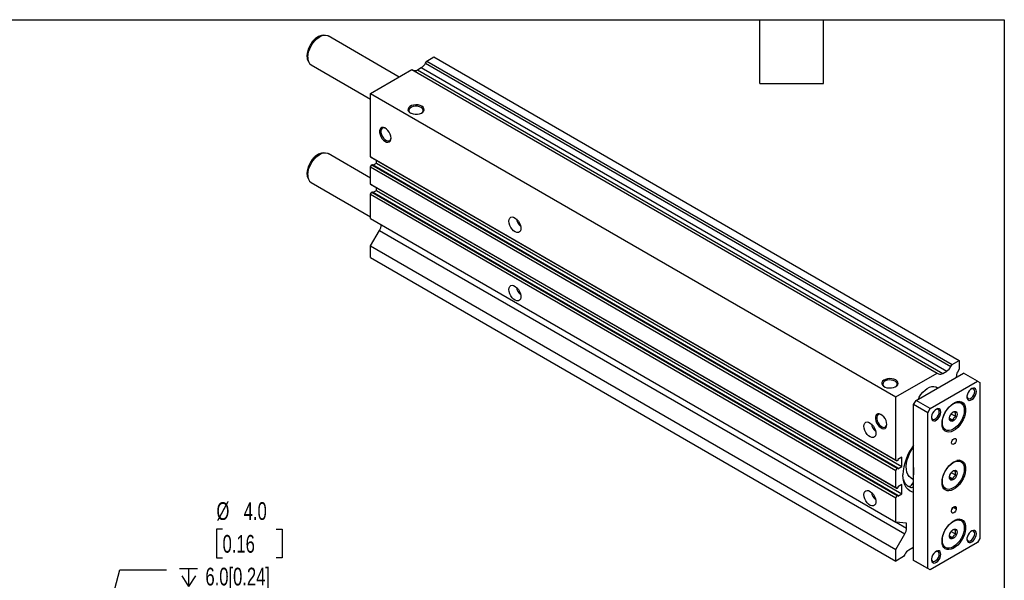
# Model space of a CAD drawing. Header units: millimetres. Extents: x 32 to 1365, y 32 to 1048.
# Tile 5 of 5: x 777 to 1365, y 713 to 1048. Entities that reach past the tile are written whole.
import ezdxf

# ---------------------------------------------------------------- set-up
doc = ezdxf.new("R2010")
doc.units = ezdxf.units.MM
doc.header["$LTSCALE"] = 5
doc.linetypes.add('SLD-Solid', pattern=[0])
doc.layers.add('DIMENSIONS', color=140, linetype='SLD-Solid', lineweight=25)
doc.layers.add('TEXT', color=140, linetype='SLD-Solid', lineweight=25)
doc.styles.add('SLDTEXTSTYLE0', font='TXT', dxfattribs={"width": 0.7})
doc.dimstyles.new('SLDDIMSTYLE4', dxfattribs={"dimtxt": 10.790039, "dimasz": 16.51, "dimexe": 0, "dimexo": 0.0625, "dimgap": 2.69751, "dimtad": 0, "dimtih": 1, "dimtoh": 1, "dimrnd": 1e-09, "dimzin": 4, "dimdsep": 46, "dimtxsty": 'SLDTEXTSTYLE0', "dimsah": 1, "dimcen": 0, "dimadec": 0, "dimazin": 1, "dimtfac": 1, "dimtofl": 0, "dimtmove": 0, "dimatfit": 3, "dimfxl": 0, "dimfrac": 2, "dimtolj": 1, "dimtzin": 12, "dimarcsym": 0})

# ---------------------------------------------------------------- blocks, each defined once
blk = doc.blocks.new('SW_SYMBOL_HOLE_DEPTH')
at = {"layer": 'DIMENSIONS', "color": 0}
for p, q in [((0, 4375), (4000, 4375)), ((500, 2775), (2000, 375)), ((2000, 4375), (2000, 375)), ((3500, 2775), (2000, 375))]:
    blk.add_line(p, q, dxfattribs=at)
blk = doc.blocks.new('_D_12')
at = {"layer": 'DIMENSIONS'}
for p, q in [((898.1, 743.53), (894.48, 743.53)), ((894.48, 743.53), (894.48, 726.38)), ((930.16, 743.53), (933.79, 743.53)), ((933.79, 743.53), (933.79, 726.38)), ((894.48, 726.38), (898.1, 726.38)), ((933.79, 726.38), (930.16, 726.38)), ((806.56, 606.76), (836.71, 719.29)), ((836.71, 719.29), (864.49, 719.29))]:
    blk.add_line(p, q, dxfattribs=at)
blk.add_solid([(806.56, 606.76), (813.29, 622.05), (808.38, 623.36)], dxfattribs=at)
at = {"layer": 'DIMENSIONS', "xscale": 0.002688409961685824, "yscale": 0.002688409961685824, "zscale": 0.002688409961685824}
blk.add_blockref('SW_SYMBOL_HOLE_DEPTH', (872.43, 708.25), dxfattribs=at)
at = {"layer": 'DIMENSIONS', "char_height": 10.583, "attachment_point": 1, "style": 'SLDTEXTSTYLE0'}
for s, insert in [('%%c', (894.44, 759.59)), ('4.0', (910.73, 759.59)), ('0.16', (898.1, 740.02)), ('6.0[0.24]', (887.86, 720.46)), ('H7', (904.34, 703.31))]:
    blk.add_mtext(s, dxfattribs=dict(at, insert=insert))

msp = doc.modelspace()

# ---------------------------------------------------------------- linework, layer by layer
for p, q in [((958.622, 1038.475), (957.556, 1038.329)), ((1003.575, 1013.53), (961.099, 1038.051)), ((949.087, 1023.659), (948.887, 1024.252)), ((1020.093, 1023.065), (1024.336, 1025.514)), ((1024.336, 1025.514), (1338.291, 844.272)), ((949.087, 1023.659), (949.494, 1022.663)), ((951.1, 1020.73), (986.505, 1000.291)), ((986.505, 1003.676), (1011.254, 1017.963)), ((1011.254, 1017.963), (1325.21, 836.72)), ((1014.486, 1017.787), (1016.861, 1019.158)), ((1016.861, 1019.158), (1330.816, 837.915)), ((1019.361, 1021.797), (1020.093, 1023.065)), ((1019.361, 1021.797), (1333.316, 840.554)), ((1020.093, 1023.065), (1334.048, 841.823)), ((1014.486, 1017.787), (1328.442, 836.545)), ((986.505, 965.853), (986.505, 1003.676)), ((986.505, 1003.676), (1300.461, 822.433)), ((958.622, 968.252), (957.556, 968.107)), ((986.505, 953.162), (961.099, 967.828)), ((986.505, 965.853), (1300.461, 784.611)), ((987.213, 965.445), (986.505, 965.853)), ((987.213, 965.445), (1301.168, 784.202)), ((986.505, 959.852), (987.213, 961.077)), ((986.505, 959.852), (1300.461, 778.609)), ((986.505, 949.514), (986.505, 959.852)), ((987.213, 961.077), (987.672, 961.342)), ((987.213, 961.077), (1301.168, 779.834)), ((987.672, 961.342), (1301.628, 780.099)), ((988.188, 961.044), (990.041, 962.113)), ((990.041, 962.113), (990.041, 963.812)), ((990.041, 962.113), (1303.996, 780.871)), ((949.087, 953.436), (948.887, 954.029)), ((949.087, 953.436), (949.494, 952.44)), ((951.1, 950.507), (986.505, 930.068)), ((986.505, 949.514), (1300.461, 768.272)), ((987.213, 949.106), (986.505, 949.514)), ((987.213, 949.106), (1301.168, 767.863)), ((990.041, 945.783), (990.041, 947.473)), ((986.505, 943.513), (987.213, 944.738)), ((986.505, 943.513), (1300.461, 762.27)), ((986.505, 928.962), (986.505, 943.513)), ((987.213, 944.738), (987.672, 945.003)), ((987.213, 944.738), (1301.168, 763.495)), ((987.672, 945.003), (1301.628, 763.76)), ((988.181, 944.709), (990.041, 945.783)), ((990.041, 945.783), (1303.996, 764.54)), ((986.505, 928.962), (1300.461, 747.719)), ((986.505, 912.631), (991.834, 921.86)), ((991.834, 921.86), (1305.789, 740.618)), ((986.505, 912.631), (1300.461, 731.389)), ((986.505, 905.691), (986.505, 912.631)), ((986.505, 905.691), (1300.461, 724.448)), ((1333.316, 840.554), (1334.048, 841.823)), ((1334.048, 841.823), (1338.291, 844.272)), ((1338.291, 844.272), (1338.291, 838.964)), ((1300.461, 822.433), (1325.21, 836.72)), ((1312.482, 820.392), (1340.766, 836.72)), ((1325.21, 836.72), (1325.942, 836.297)), ((1328.442, 836.545), (1330.816, 837.915)), ((1338.291, 838.964), (1337.256, 837.171)), ((1349.251, 831.822), (1340.766, 836.72)), ((1320.967, 815.493), (1349.251, 831.822)), ((1336.523, 834.555), (1336.523, 834.271)), ((1349.251, 831.822), (1350.665, 831.005)), ((1350.665, 831.005), (1350.665, 737.919)), ((1325.309, 827.797), (1324.552, 828.234)), ((1300.461, 784.611), (1300.461, 822.433)), ((1311.067, 817.942), (1312.482, 820.392)), ((1319.553, 813.044), (1311.067, 817.942)), ((1311.067, 724.857), (1311.067, 817.942)), ((1320.967, 815.493), (1312.482, 820.392)), ((1339.328, 819.126), (1338.297, 819.722)), ((1319.553, 813.044), (1320.967, 815.493)), ((1319.553, 719.958), (1319.553, 813.044)), ((1333.547, 812.357), (1336.266, 810.787)), ((1332.47, 809.759), (1334.499, 808.588)), ((1328.798, 803.267), (1329.829, 802.671)), ((1301.168, 784.202), (1300.461, 784.611)), ((1301.628, 784.468), (1301.168, 784.202)), ((1303.996, 786.423), (1301.628, 785.056)), ((1301.628, 785.056), (1301.628, 784.468)), ((1303.996, 780.871), (1303.996, 786.423)), ((1339.328, 784.015), (1338.297, 784.61)), ((1300.461, 778.609), (1301.168, 779.834)), ((1300.461, 768.272), (1300.461, 778.609)), ((1301.168, 779.834), (1301.628, 780.099)), ((1301.628, 779.503), (1303.996, 780.871)), ((1301.628, 780.099), (1301.628, 779.503)), ((1333.547, 777.246), (1336.266, 775.676)), ((1309.548, 774.072), (1311.067, 773.195)), ((1332.47, 774.648), (1334.499, 773.477)), ((1301.168, 767.863), (1300.461, 768.272)), ((1301.628, 768.129), (1301.168, 767.863)), ((1303.996, 770.092), (1301.628, 768.725)), ((1301.628, 768.725), (1301.628, 768.129)), ((1303.996, 764.54), (1303.996, 770.092)), ((1308.119, 769.062), (1307.597, 769.264)), ((1308.119, 769.062), (1309.356, 768.347)), ((1310.232, 770.401), (1311.067, 769.919)), ((1328.798, 768.155), (1329.829, 767.56)), ((1300.461, 762.27), (1301.168, 763.495)), ((1300.461, 747.719), (1300.461, 762.27)), ((1301.168, 763.495), (1301.628, 763.76)), ((1301.628, 763.172), (1303.996, 764.54)), ((1301.628, 763.76), (1301.628, 763.172)), ((1333.695, 754.047), (1333.695, 754.456)), ((1334.791, 756.68), (1336.523, 755.68)), ((1335.109, 756.905), (1336.523, 756.089)), ((1336.523, 756.089), (1336.523, 755.68)), ((1306.825, 747.15), (1300.461, 747.719)), ((1300.577, 747.709), (1306.825, 744.102)), ((1339.328, 748.904), (1338.297, 749.499)), ((1306.825, 744.102), (1306.825, 747.15)), ((1333.547, 742.134), (1336.266, 740.565)), ((1300.461, 731.389), (1305.789, 740.618)), ((1332.47, 739.536), (1334.499, 738.366)), ((1350.665, 737.919), (1349.251, 735.47)), ((1300.461, 724.448), (1300.461, 731.389)), ((1310.664, 732.379), (1308.289, 731.009)), ((1349.251, 735.47), (1320.967, 719.142)), ((1328.798, 733.044), (1329.829, 732.449)), ((1305.057, 727.101), (1300.461, 724.448)), ((1305.789, 728.37), (1305.057, 727.101)), ((1319.553, 719.958), (1311.067, 724.857)), ((1312.482, 724.04), (1311.067, 724.857)), ((1320.967, 719.142), (1312.482, 724.04)), ((1320.967, 719.142), (1319.553, 719.958))]:
    msp.add_line(p, q)
at = {"flags": 128}
for points in [[(948.655, 1026.113), (948.781, 1027.664), (949.155, 1029.301), (949.761, 1030.96), (950.577, 1032.579), (951.571, 1034.096), (952.705, 1035.45), (953.936, 1036.592), (955.216, 1037.477), (956.496, 1038.07), (957.556, 1038.329)], [(949.029, 1025.308), (949.157, 1026.927), (949.535, 1028.635), (950.151, 1030.371), (950.982, 1032.071), (951.998, 1033.674), (953.162, 1035.122), (954.433, 1036.363), (955.763, 1037.352), (957.106, 1038.053), (958.413, 1038.442), (959.635, 1038.503), (960.73, 1038.234), (961.099, 1038.051)], [(948.887, 1024.252), (948.781, 1024.708), (948.655, 1026.113)], [(1017.168, 996.068), (1016.113, 996.53), (1014.881, 996.811), (1013.563, 996.889), (1012.258, 996.759), (1011.061, 996.431), (1010.063, 995.928), (1009.337, 995.289), (1008.936, 994.56), (1008.891, 993.796), (1009.204, 993.053), (1009.853, 992.386), (1010.79, 991.845), (1011.945, 991.471), (1013.232, 991.29), (1014.556, 991.316), (1015.818, 991.547), (1016.926, 991.966), (1017.796, 992.543), (1018.365, 993.233), (1018.59, 993.987), (1018.455, 994.748), (1017.969, 995.459), (1017.168, 996.068)], [(1016.758, 995.357), (1015.73, 995.794), (1014.525, 996.038), (1013.25, 996.065), (1012.016, 995.875), (1010.935, 995.482), (1010.103, 994.924), (1009.592, 994.248), (1009.449, 993.516), (1009.686, 992.792), (1010.283, 992.14), (1010.508, 991.979)], [(1016.95, 991.979), (1016.975, 991.996), (1017.655, 992.62), (1017.985, 993.332), (1017.937, 994.068), (1017.516, 994.764), (1016.758, 995.357)], [(998.784, 976.991), (998.656, 978.136), (998.283, 979.343), (997.692, 980.523), (996.927, 981.589), (996.044, 982.461), (995.11, 983.074), (994.193, 983.383), (993.361, 983.366), (992.676, 983.023), (992.19, 982.379), (991.937, 981.484), (991.937, 980.402), (992.19, 979.215), (992.676, 978.01), (993.361, 976.876), (994.193, 975.899), (995.11, 975.149), (996.044, 974.684), (996.927, 974.536), (997.692, 974.718), (998.283, 975.216), (998.656, 975.993), (998.784, 976.991)], [(995.557, 982.817), (995.081, 983.012), (994.241, 983.116), (993.535, 982.874), (993.026, 982.306), (992.76, 981.463), (992.76, 980.421), (993.026, 979.271), (993.535, 978.116), (994.241, 977.059), (995.081, 976.193), (995.981, 975.595), (996.862, 975.319), (997.643, 975.389), (998.257, 975.799), (998.649, 976.512), (998.777, 977.239)], [(948.655, 955.89), (948.781, 957.441), (949.155, 959.078), (949.761, 960.738), (950.577, 962.357), (951.571, 963.873), (952.705, 965.228), (953.936, 966.37), (955.216, 967.254), (956.496, 967.847), (957.556, 968.107)], [(949.029, 955.086), (949.157, 956.705), (949.535, 958.413), (950.151, 960.148), (950.982, 961.848), (951.998, 963.451), (953.162, 964.899), (954.433, 966.141), (955.763, 967.13), (957.106, 967.831), (958.413, 968.219), (959.635, 968.28), (960.73, 968.012), (961.099, 967.828)], [(948.887, 954.029), (948.781, 954.485), (948.655, 955.89)], [(1069.166, 927.378), (1069.3, 928.424), (1069.691, 929.238), (1070.311, 929.76), (1071.113, 929.951), (1072.039, 929.797), (1073.019, 929.308), (1073.98, 928.523), (1074.852, 927.497), (1075.57, 926.309), (1076.08, 925.045), (1076.345, 923.8), (1076.345, 922.666), (1076.08, 921.727), (1075.57, 921.053), (1074.852, 920.693), (1073.98, 920.675), (1073.019, 920.999), (1072.039, 921.642), (1071.113, 922.556), (1070.311, 923.673), (1069.691, 924.911), (1069.3, 926.177), (1069.166, 927.378)], [(1069.166, 886.551), (1069.3, 887.597), (1069.691, 888.411), (1070.311, 888.933), (1071.113, 889.124), (1072.039, 888.97), (1073.019, 888.481), (1073.98, 887.695), (1074.852, 886.67), (1075.57, 885.482), (1076.08, 884.218), (1076.345, 882.973), (1076.345, 881.839), (1076.08, 880.9), (1075.57, 880.226), (1074.852, 879.866), (1073.98, 879.848), (1073.019, 880.172), (1072.039, 880.815), (1071.113, 881.729), (1070.311, 882.846), (1069.691, 884.084), (1069.3, 885.35), (1069.166, 886.551)], [(1300.365, 832.583), (1299.309, 833.045), (1298.077, 833.325), (1296.759, 833.403), (1295.454, 833.273), (1294.258, 832.945), (1293.259, 832.442), (1292.533, 831.803), (1292.132, 831.074), (1292.087, 830.31), (1292.4, 829.567), (1293.05, 828.9), (1293.986, 828.36), (1295.141, 827.985), (1296.428, 827.804), (1297.752, 827.83), (1299.014, 828.061), (1300.122, 828.481), (1300.993, 829.057), (1301.561, 829.748), (1301.786, 830.501), (1301.651, 831.262), (1301.165, 831.973), (1300.365, 832.583)], [(1299.954, 831.871), (1298.927, 832.309), (1297.722, 832.552), (1296.446, 832.58), (1295.213, 832.389), (1294.132, 831.997), (1293.299, 831.438), (1292.788, 830.763), (1292.645, 830.03), (1292.883, 829.306), (1293.479, 828.654), (1293.704, 828.493)], [(1300.147, 828.493), (1300.172, 828.51), (1300.851, 829.134), (1301.181, 829.846), (1301.134, 830.582), (1300.712, 831.278), (1299.954, 831.871)], [(1313.897, 821.209), (1314.435, 822.254), (1315.451, 823.857), (1316.615, 825.305), (1317.886, 826.546), (1319.216, 827.535), (1320.559, 828.237), (1321.865, 828.625), (1323.088, 828.686), (1324.183, 828.417), (1324.552, 828.234)], [(1342.898, 822.727), (1342.919, 822.556), (1343.171, 821.856), (1343.646, 821.425), (1344.293, 821.311), (1345.043, 821.524), (1345.814, 822.043), (1346.523, 822.811), (1347.092, 823.745), (1347.46, 824.743), (1347.587, 825.698)], [(1348.544, 825.698), (1348.418, 826.588), (1348.053, 827.254), (1347.479, 827.636), (1346.749, 827.702), (1345.927, 827.444), (1345.086, 826.886), (1344.301, 826.077), (1343.642, 825.089), (1343.167, 824.011), (1342.919, 822.937), (1342.919, 821.963), (1343.167, 821.176), (1343.642, 820.646), (1344.301, 820.42), (1345.086, 820.517), (1345.927, 820.93), (1346.749, 821.621), (1347.479, 822.529), (1348.053, 823.574), (1348.418, 824.662), (1348.544, 825.698)], [(1347.587, 825.698), (1347.46, 826.505), (1347.092, 827.078), (1346.523, 827.355), (1345.814, 827.305), (1345.465, 827.173)], [(1328.038, 806.511), (1328.166, 808.13), (1328.545, 809.838), (1329.161, 811.573), (1329.992, 813.273), (1331.007, 814.876), (1332.172, 816.325), (1333.442, 817.566), (1334.773, 818.555), (1336.115, 819.256), (1337.422, 819.644), (1338.645, 819.705), (1339.74, 819.437), (1340.667, 818.849), (1341.394, 817.963), (1341.894, 816.81), (1342.148, 815.433), (1342.148, 813.88), (1341.894, 812.209), (1341.394, 810.479), (1340.667, 808.754), (1339.74, 807.095), (1338.645, 805.562), (1337.422, 804.212), (1336.115, 803.091), (1334.773, 802.242), (1333.442, 801.695), (1332.172, 801.47), (1331.007, 801.574), (1329.992, 802.004), (1329.161, 802.744), (1328.545, 803.768), (1328.166, 805.039), (1328.038, 806.511)], [(1328.215, 807.021), (1328.34, 808.567), (1328.713, 810.199), (1329.317, 811.854), (1330.131, 813.468), (1331.122, 814.979), (1332.253, 816.33), (1333.48, 817.468), (1334.756, 818.35), (1336.032, 818.941), (1337.259, 819.22), (1338.389, 819.175), (1339.381, 818.808), (1340.194, 818.133), (1340.798, 817.176), (1341.171, 815.974), (1341.296, 814.573), (1341.171, 813.027), (1340.798, 811.395), (1340.194, 809.74), (1339.381, 808.126), (1338.389, 806.615), (1337.259, 805.264), (1336.032, 804.126), (1334.756, 803.244), (1333.48, 802.652), (1332.253, 802.374), (1331.122, 802.419), (1330.131, 802.786), (1329.317, 803.461), (1328.713, 804.418), (1328.34, 805.62), (1328.215, 807.021)], [(1295.061, 805.953), (1294.934, 807.098), (1294.561, 808.306), (1293.97, 809.486), (1293.204, 810.551), (1292.322, 811.423), (1291.387, 812.036), (1290.47, 812.346), (1289.639, 812.328), (1288.954, 811.985), (1288.467, 811.342), (1288.215, 810.446), (1288.215, 809.365), (1288.467, 808.177), (1288.954, 806.972), (1289.639, 805.839), (1290.47, 804.861), (1291.387, 804.112), (1292.322, 803.646), (1293.204, 803.499), (1293.97, 803.681), (1294.561, 804.178), (1294.934, 804.955), (1295.061, 805.953)], [(1291.834, 811.78), (1291.359, 811.974), (1290.519, 812.079), (1289.813, 811.836), (1289.304, 811.268), (1289.038, 810.426), (1289.038, 809.383), (1289.304, 808.234), (1289.813, 807.079), (1290.519, 806.021), (1291.359, 805.155), (1292.259, 804.558), (1293.139, 804.281), (1293.921, 804.351), (1294.535, 804.761), (1294.927, 805.474), (1295.055, 806.202)], [(1321.685, 810.481), (1321.706, 810.31), (1321.957, 809.61), (1322.432, 809.179), (1323.08, 809.065), (1323.83, 809.278), (1324.601, 809.797), (1325.309, 810.565), (1325.879, 811.499), (1326.247, 812.497), (1326.374, 813.451)], [(1327.331, 813.451), (1327.205, 814.342), (1326.839, 815.008), (1326.266, 815.39), (1325.536, 815.456), (1324.714, 815.198), (1323.873, 814.64), (1323.088, 813.831), (1322.429, 812.843), (1321.954, 811.765), (1321.706, 810.691), (1321.706, 809.717), (1321.954, 808.93), (1322.429, 808.4), (1323.088, 808.174), (1323.873, 808.271), (1324.714, 808.684), (1325.536, 809.375), (1326.266, 810.283), (1326.839, 811.328), (1327.205, 812.416), (1327.331, 813.451)], [(1326.374, 813.451), (1326.247, 814.259), (1325.879, 814.832), (1325.309, 815.109), (1324.601, 815.059), (1324.252, 814.927)], [(1337.054, 812.124), (1336.929, 811.19), (1336.569, 810.214), (1336.012, 809.301), (1335.32, 808.55), (1334.566, 808.043), (1333.832, 807.834), (1333.199, 807.946), (1332.734, 808.367), (1332.489, 809.052), (1332.489, 809.925), (1332.734, 810.893), (1333.199, 811.851), (1333.832, 812.694), (1334.566, 813.332), (1335.32, 813.695), (1336.012, 813.744), (1336.569, 813.474), (1336.929, 812.913), (1337.054, 812.124)], [(1281.298, 804.916), (1281.432, 805.963), (1281.823, 806.777), (1282.443, 807.299), (1283.245, 807.49), (1284.171, 807.335), (1285.151, 806.847), (1286.112, 806.061), (1286.984, 805.036), (1287.702, 803.848), (1288.212, 802.584), (1288.477, 801.339), (1288.477, 800.205), (1288.212, 799.266), (1287.702, 798.592), (1286.984, 798.232), (1286.112, 798.213), (1285.151, 798.538), (1284.171, 799.181), (1283.245, 800.095), (1282.443, 801.212), (1281.823, 802.45), (1281.432, 803.716), (1281.298, 804.916)], [(1333.695, 795.079), (1333.803, 795.766), (1334.109, 796.473), (1334.568, 797.091), (1335.109, 797.528), (1335.65, 797.716), (1336.109, 797.627), (1336.416, 797.274), (1336.523, 796.711), (1336.416, 796.024), (1336.109, 795.318), (1335.65, 794.699), (1335.109, 794.262), (1334.568, 794.074), (1334.109, 794.163), (1333.803, 794.516), (1333.695, 795.079)], [(1309.548, 774.072), (1309.408, 774.156), (1308.4, 775), (1307.604, 776.133), (1307.039, 777.527), (1306.72, 779.146), (1306.656, 780.947), (1306.848, 782.884), (1307.291, 784.907), (1307.974, 786.963), (1308.879, 789), (1309.983, 790.964), (1311.067, 792.554)], [(1328.038, 771.4), (1328.166, 773.019), (1328.545, 774.727), (1329.161, 776.462), (1329.992, 778.162), (1331.007, 779.765), (1332.172, 781.213), (1333.442, 782.454), (1334.773, 783.443), (1336.115, 784.145), (1337.422, 784.533), (1338.645, 784.594), (1339.74, 784.326), (1340.667, 783.738), (1341.394, 782.851), (1341.894, 781.699), (1342.148, 780.321), (1342.148, 778.769), (1341.894, 777.098), (1341.394, 775.368), (1340.667, 773.643), (1339.74, 771.984), (1338.645, 770.451), (1337.422, 769.1), (1336.115, 767.98), (1334.773, 767.131), (1333.442, 766.584), (1332.172, 766.358), (1331.007, 766.462), (1329.992, 766.892), (1329.161, 767.633), (1328.545, 768.657), (1328.166, 769.928), (1328.038, 771.4)], [(1328.215, 771.91), (1328.34, 773.456), (1328.713, 775.088), (1329.317, 776.742), (1330.131, 778.356), (1331.122, 779.868), (1332.253, 781.219), (1333.48, 782.357), (1334.756, 783.239), (1336.032, 783.83), (1337.259, 784.109), (1338.389, 784.064), (1339.381, 783.696), (1340.194, 783.021), (1340.798, 782.065), (1341.171, 780.863), (1341.296, 779.462), (1341.171, 777.915), (1340.798, 776.284), (1340.194, 774.629), (1339.381, 773.015), (1338.389, 771.503), (1337.259, 770.153), (1336.032, 769.014), (1334.756, 768.133), (1333.48, 767.541), (1332.253, 767.263), (1331.122, 767.308), (1330.131, 767.675), (1329.317, 768.35), (1328.713, 769.307), (1328.34, 770.509), (1328.215, 771.91)], [(1337.054, 777.012), (1336.929, 776.079), (1336.569, 775.103), (1336.012, 774.19), (1335.32, 773.439), (1334.566, 772.931), (1333.832, 772.722), (1333.199, 772.835), (1332.734, 773.256), (1332.489, 773.94), (1332.489, 774.814), (1332.734, 775.782), (1333.199, 776.74), (1333.832, 777.583), (1334.566, 778.221), (1335.32, 778.584), (1336.012, 778.633), (1336.569, 778.363), (1336.929, 777.802), (1337.054, 777.012)], [(1311.067, 765.492), (1310.513, 765.64), (1309.053, 766.276), (1307.772, 767.223), (1306.693, 768.465), (1305.834, 769.98), (1305.209, 771.744), (1304.831, 773.725), (1304.703, 775.89)], [(1310.232, 770.401), (1310.752, 771.126), (1311.067, 771.454)], [(1281.298, 764.089), (1281.432, 765.136), (1281.823, 765.95), (1282.443, 766.472), (1283.245, 766.663), (1284.171, 766.508), (1285.151, 766.02), (1286.112, 765.234), (1286.984, 764.209), (1287.702, 763.021), (1288.212, 761.757), (1288.477, 760.512), (1288.477, 759.378), (1288.212, 758.439), (1287.702, 757.765), (1286.984, 757.405), (1286.112, 757.386), (1285.151, 757.711), (1284.171, 758.354), (1283.245, 759.268), (1282.443, 760.385), (1281.823, 761.623), (1281.432, 762.889), (1281.298, 764.089)], [(1333.695, 754.456), (1333.803, 755.143), (1334.109, 755.85), (1334.568, 756.469), (1335.109, 756.905), (1335.65, 757.093), (1336.109, 757.004), (1336.416, 756.651), (1336.523, 756.089)], [(1336.523, 755.68), (1336.416, 754.993), (1336.109, 754.286), (1335.65, 753.668), (1335.109, 753.231), (1334.568, 753.043), (1334.109, 753.132), (1333.803, 753.485), (1333.695, 754.047)], [(1334.245, 756.066), (1333.988, 755.511), (1333.852, 755.295)], [(1328.038, 736.288), (1328.166, 737.907), (1328.545, 739.615), (1329.161, 741.351), (1329.992, 743.051), (1331.007, 744.654), (1332.172, 746.102), (1333.442, 747.343), (1334.773, 748.332), (1336.115, 749.034), (1337.422, 749.422), (1338.645, 749.483), (1339.74, 749.214), (1340.667, 748.627), (1341.394, 747.74), (1341.894, 746.587), (1342.148, 745.21), (1342.148, 743.658), (1341.894, 741.987), (1341.394, 740.257), (1340.667, 738.531), (1339.74, 736.872), (1338.645, 735.34), (1337.422, 733.989), (1336.115, 732.869), (1334.773, 732.02), (1333.442, 731.473), (1332.172, 731.247), (1331.007, 731.351), (1329.992, 731.781), (1329.161, 732.522), (1328.545, 733.546), (1328.166, 734.817), (1328.038, 736.288)], [(1328.215, 736.799), (1328.34, 738.345), (1328.713, 739.976), (1329.317, 741.631), (1330.131, 743.245), (1331.122, 744.757), (1332.253, 746.107), (1333.48, 747.246), (1334.756, 748.127), (1336.032, 748.719), (1337.259, 748.997), (1338.389, 748.952), (1339.381, 748.585), (1340.194, 747.91), (1340.798, 746.953), (1341.171, 745.751), (1341.296, 744.35), (1341.171, 742.804), (1340.798, 741.172), (1340.194, 739.518), (1339.381, 737.904), (1338.389, 736.392), (1337.259, 735.041), (1336.032, 733.903), (1334.756, 733.021), (1333.48, 732.43), (1332.253, 732.151), (1331.122, 732.197), (1330.131, 732.564), (1329.317, 733.239), (1328.713, 734.196), (1328.34, 735.398), (1328.215, 736.799)], [(1337.054, 741.901), (1336.929, 740.968), (1336.569, 739.991), (1336.012, 739.078), (1335.32, 738.328), (1334.566, 737.82), (1333.832, 737.611), (1333.199, 737.723), (1332.734, 738.145), (1332.489, 738.829), (1332.489, 739.703), (1332.734, 740.671), (1333.199, 741.628), (1333.832, 742.472), (1334.566, 743.11), (1335.32, 743.473), (1336.012, 743.522), (1336.569, 743.251), (1336.929, 742.691), (1337.054, 741.901)], [(1348.544, 740.777), (1348.418, 741.667), (1348.053, 742.333), (1347.479, 742.716), (1346.749, 742.781), (1345.927, 742.524), (1345.086, 741.965), (1344.301, 741.157), (1343.642, 740.169), (1343.167, 739.091), (1342.919, 738.017), (1342.919, 737.043), (1343.167, 736.256), (1343.642, 735.726), (1344.301, 735.5), (1345.086, 735.597), (1345.927, 736.009), (1346.749, 736.701), (1347.479, 737.609), (1348.053, 738.654), (1348.418, 739.742), (1348.544, 740.777)], [(1347.587, 740.777), (1347.46, 741.585), (1347.092, 742.158), (1346.523, 742.435), (1345.814, 742.384), (1345.465, 742.253)], [(1342.898, 737.807), (1342.919, 737.636), (1343.171, 736.936), (1343.646, 736.505), (1344.293, 736.39), (1345.043, 736.604), (1345.814, 737.123), (1346.523, 737.891), (1347.092, 738.824), (1347.46, 739.823), (1347.587, 740.777)], [(1310.664, 732.379), (1311.01, 732.56), (1311.067, 732.586)], [(1327.331, 728.531), (1327.205, 729.421), (1326.839, 730.087), (1326.266, 730.47), (1325.536, 730.535), (1324.714, 730.277), (1323.873, 729.719), (1323.088, 728.911), (1322.429, 727.923), (1321.954, 726.844), (1321.706, 725.771), (1321.706, 724.797), (1321.954, 724.01), (1322.429, 723.48), (1323.088, 723.253), (1323.873, 723.351), (1324.714, 723.763), (1325.536, 724.455), (1326.266, 725.363), (1326.839, 726.408), (1327.205, 727.496), (1327.331, 728.531)], [(1326.374, 728.531), (1326.247, 729.339), (1325.879, 729.912), (1325.309, 730.188), (1324.601, 730.138), (1324.252, 730.007)], [(1321.685, 725.561), (1321.706, 725.39), (1321.957, 724.69), (1322.432, 724.259), (1323.08, 724.144), (1323.83, 724.358), (1324.601, 724.877), (1325.309, 725.645), (1325.879, 726.578), (1326.247, 727.577), (1326.374, 728.531)]]:
    msp.add_lwpolyline(points, dxfattribs=at)
for centre, radius, start, end in [((953.955, 1024.779), 4.955, 173.870882, 234.816937), ((1013.043, 1025.278), 7.213, 301.954672, 331.144391), ((1013.022, 1019.832), 2.515, 245.686048, 305.618173), ((953.955, 954.557), 4.955, 173.870882, 234.816937), ((985.66, 925.591), 7.214, 328.856272, 358.043501), ((1081.725, 930.464), 8.23, 191.533758, 228.460865), ((1081.725, 889.637), 8.23, 191.533758, 228.460865), ((1326.977, 838.589), 2.515, 245.686048, 305.618173), ((1326.999, 844.035), 7.213, 301.954672, 331.144391), ((1342.199, 834.377), 5.678, 150.519164, 178.197315), ((1337.537, 815.76), 3.813, 61.988399, 100.568998), ((1293.857, 808.003), 8.23, 191.533758, 228.460865), ((1331.772, 805.85), 3.725, 197.442438, 238.570932), ((1336.633, 774.453), 31.961, 143.118257, 177.424356), ((1337.537, 780.649), 3.813, 61.988399, 100.568998), ((1323.768, 778.135), 12.881, 170.388494, 189.611506), ((1312.045, 775.305), 7.459, 197.195655, 248.869986), ((1293.857, 767.176), 8.23, 191.533758, 228.460865), ((1308.238, 771.21), 2.152, 266.823993, 337.924053), ((1309.597, 770.087), 1.756, 262.127574, 326.861191), ((1331.772, 770.739), 3.725, 197.442438, 238.570932), ((1337.537, 745.537), 3.813, 61.988399, 100.568998), ((1299.615, 744.349), 7.214, 328.856272, 358.043501), ((1312.107, 724.889), 7.213, 121.954672, 151.144391), ((1331.772, 735.628), 3.725, 197.442438, 238.570932)]:
    msp.add_arc(centre, radius, start, end)
for points, knots in [([(957.528, 1038.305), (957.453, 1038.301), (956.965, 1038.273), (956.036, 1037.946), (954.765, 1037.321), (953.51, 1036.404), (952.323, 1035.262), (951.247, 1033.933), (950.317, 1032.466), (949.559, 1030.907), (949.004, 1029.304), (948.665, 1027.758), (948.624, 1026.792), (948.604, 1026.337)], [0, 0, 0, 0, 0.0170502, 0.1107921, 0.2085782, 0.3086845, 0.4091223, 0.5092178, 0.6090555, 0.7089259, 0.8091119, 0.9099547, 1, 1, 1, 1]), ([(948.604, 1026.337), (948.609, 1026.066), (948.623, 1025.37), (948.779, 1024.738), (948.875, 1024.352)], [0, 0, 0, 0, 0.3886094, 1, 1, 1, 1]), ([(957.528, 968.082), (957.453, 968.078), (956.965, 968.051), (956.036, 967.724), (954.765, 967.099), (953.51, 966.181), (952.323, 965.039), (951.247, 963.71), (950.317, 962.244), (949.559, 960.684), (949.004, 959.082), (948.665, 957.535), (948.624, 956.57), (948.604, 956.115)], [0, 0, 0, 0, 0.0170502, 0.1107921, 0.2085782, 0.3086845, 0.4091223, 0.5092178, 0.6090555, 0.7089259, 0.8091119, 0.9099547, 1, 1, 1, 1]), ([(948.604, 956.115), (948.609, 955.844), (948.623, 955.147), (948.779, 954.516), (948.875, 954.129)], [0, 0, 0, 0, 0.3886094, 1, 1, 1, 1]), ([(1336.266, 813.144), (1336.049, 813.203), (1335.84, 813.254), (1335.547, 813.316), (1335.454, 813.334), (1335.275, 813.363), (1335.19, 813.374), (1334.958, 813.395), (1334.833, 813.393), (1334.632, 813.363), (1334.557, 813.336), (1334.499, 813.302)], [0, 0, 0, 0, 0.25, 0.25, 0.375, 0.375, 0.5, 0.5, 0.75, 0.75, 1, 1, 1, 1]), ([(1336.266, 810.787), (1336.187, 811.017), (1336.119, 811.245), (1336.046, 811.579), (1336.027, 811.69), (1336, 811.908), (1335.993, 812.016), (1335.993, 812.325), (1336.02, 812.512), (1336.117, 812.854), (1336.186, 813.005), (1336.266, 813.144)], [0, 0, 0, 0, 0.25, 0.25, 0.375, 0.375, 0.5, 0.5, 0.75, 0.75, 1, 1, 1, 1]), ([(1332.507, 809.738), (1332.513, 809.635), (1332.53, 809.32), (1332.65, 808.977), (1332.731, 808.746)], [0, 0, 0, 0, 0.328668, 1, 1, 1, 1]), ([(1332.731, 808.746), (1332.789, 808.78), (1332.863, 808.806), (1333.01, 808.829), (1333.065, 808.833), (1333.19, 808.835), (1333.261, 808.832), (1333.492, 808.812), (1333.671, 808.783), (1334.068, 808.699), (1334.28, 808.647), (1334.499, 808.588)], [0, 0, 0, 0, 0.25, 0.25, 0.375, 0.375, 0.5, 0.5, 0.75, 0.75, 1, 1, 1, 1]), ([(1334.499, 808.588), (1334.557, 808.806), (1334.63, 809.021), (1334.777, 809.336), (1334.832, 809.439), (1334.958, 809.644), (1335.029, 809.745), (1335.26, 810.034), (1335.438, 810.207), (1335.835, 810.522), (1336.047, 810.661), (1336.266, 810.787)], [0, 0, 0, 0, 0.25, 0.25, 0.375, 0.375, 0.5, 0.5, 0.75, 0.75, 1, 1, 1, 1]), ([(1336.266, 778.033), (1336.049, 778.091), (1335.84, 778.143), (1335.547, 778.205), (1335.454, 778.223), (1335.275, 778.251), (1335.19, 778.263), (1334.958, 778.284), (1334.833, 778.282), (1334.632, 778.252), (1334.557, 778.225), (1334.499, 778.191)], [0, 0, 0, 0, 0.25, 0.25, 0.375, 0.375, 0.5, 0.5, 0.75, 0.75, 1, 1, 1, 1]), ([(1336.266, 775.676), (1336.187, 775.906), (1336.119, 776.134), (1336.046, 776.468), (1336.027, 776.578), (1336, 776.796), (1335.993, 776.905), (1335.993, 777.214), (1336.02, 777.401), (1336.117, 777.743), (1336.186, 777.894), (1336.266, 778.033)], [0, 0, 0, 0, 0.25, 0.25, 0.375, 0.375, 0.5, 0.5, 0.75, 0.75, 1, 1, 1, 1]), ([(1332.507, 774.627), (1332.513, 774.523), (1332.53, 774.209), (1332.65, 773.866), (1332.731, 773.635)], [0, 0, 0, 0, 0.328668, 1, 1, 1, 1]), ([(1332.731, 773.635), (1332.789, 773.669), (1332.863, 773.695), (1333.01, 773.717), (1333.065, 773.722), (1333.19, 773.724), (1333.261, 773.721), (1333.492, 773.7), (1333.671, 773.671), (1334.068, 773.588), (1334.28, 773.536), (1334.499, 773.477)], [0, 0, 0, 0, 0.25, 0.25, 0.375, 0.375, 0.5, 0.5, 0.75, 0.75, 1, 1, 1, 1]), ([(1334.499, 773.477), (1334.557, 773.695), (1334.63, 773.909), (1334.777, 774.224), (1334.832, 774.328), (1334.958, 774.533), (1335.029, 774.634), (1335.26, 774.922), (1335.438, 775.095), (1335.835, 775.411), (1336.047, 775.549), (1336.266, 775.676)], [0, 0, 0, 0, 0.25, 0.25, 0.375, 0.375, 0.5, 0.5, 0.75, 0.75, 1, 1, 1, 1]), ([(1336.266, 742.922), (1336.049, 742.98), (1335.84, 743.032), (1335.547, 743.093), (1335.454, 743.111), (1335.275, 743.14), (1335.19, 743.151), (1334.958, 743.172), (1334.833, 743.17), (1334.632, 743.141), (1334.557, 743.114), (1334.499, 743.08)], [0, 0, 0, 0, 0.25, 0.25, 0.375, 0.375, 0.5, 0.5, 0.75, 0.75, 1, 1, 1, 1]), ([(1336.266, 740.565), (1336.187, 740.795), (1336.119, 741.022), (1336.046, 741.357), (1336.027, 741.467), (1336, 741.685), (1335.993, 741.794), (1335.993, 742.103), (1336.02, 742.289), (1336.117, 742.632), (1336.186, 742.783), (1336.266, 742.922)], [0, 0, 0, 0, 0.25, 0.25, 0.375, 0.375, 0.5, 0.5, 0.75, 0.75, 1, 1, 1, 1]), ([(1332.507, 739.515), (1332.513, 739.412), (1332.53, 739.098), (1332.65, 738.754), (1332.731, 738.524)], [0, 0, 0, 0, 0.328668, 1, 1, 1, 1]), ([(1332.731, 738.524), (1332.789, 738.557), (1332.863, 738.584), (1333.01, 738.606), (1333.065, 738.611), (1333.19, 738.612), (1333.261, 738.61), (1333.492, 738.589), (1333.671, 738.56), (1334.068, 738.477), (1334.28, 738.424), (1334.499, 738.366)], [0, 0, 0, 0, 0.25, 0.25, 0.375, 0.375, 0.5, 0.5, 0.75, 0.75, 1, 1, 1, 1]), ([(1334.499, 738.366), (1334.557, 738.583), (1334.63, 738.798), (1334.777, 739.113), (1334.832, 739.217), (1334.958, 739.421), (1335.029, 739.523), (1335.26, 739.811), (1335.438, 739.984), (1335.835, 740.3), (1336.047, 740.438), (1336.266, 740.565)], [0, 0, 0, 0, 0.25, 0.25, 0.375, 0.375, 0.5, 0.5, 0.75, 0.75, 1, 1, 1, 1])]:
    msp.add_open_spline(points, degree=3, knots=knots)
at = {"layer": 'TEXT'}
for p, q in [((31.75, 1047.75), (1365.25, 1047.75)), ((1219.2, 1009.65), (1219.2, 1047.75)), ((1257.3, 1009.65), (1257.3, 1047.75)), ((1365.25, 1047.75), (1365.25, 31.75)), ((1219.2, 1009.65), (1257.3, 1009.65))]:
    msp.add_line(p, q, dxfattribs=at)

# ---------------------------------------------------------------- dimensions: what is measured, and where the dimension line sits
at = {"layer": 'DIMENSIONS'}
dim = msp.add_diameter_dim_2p(p1=(805.523, 602.893), p2=(806.559, 606.757), text='<>\\P{\\fGDT;x}6.0[0.24]\\PH7', dimstyle='SLDDIMSTYLE4', dxfattribs=at)
dim.commit()
dim.dimension.update_dxf_attribs({"geometry": '_D_12', "text_midpoint": (914.131, 724.862), "dimtype": 163})

doc.saveas('drawing.dxf')
